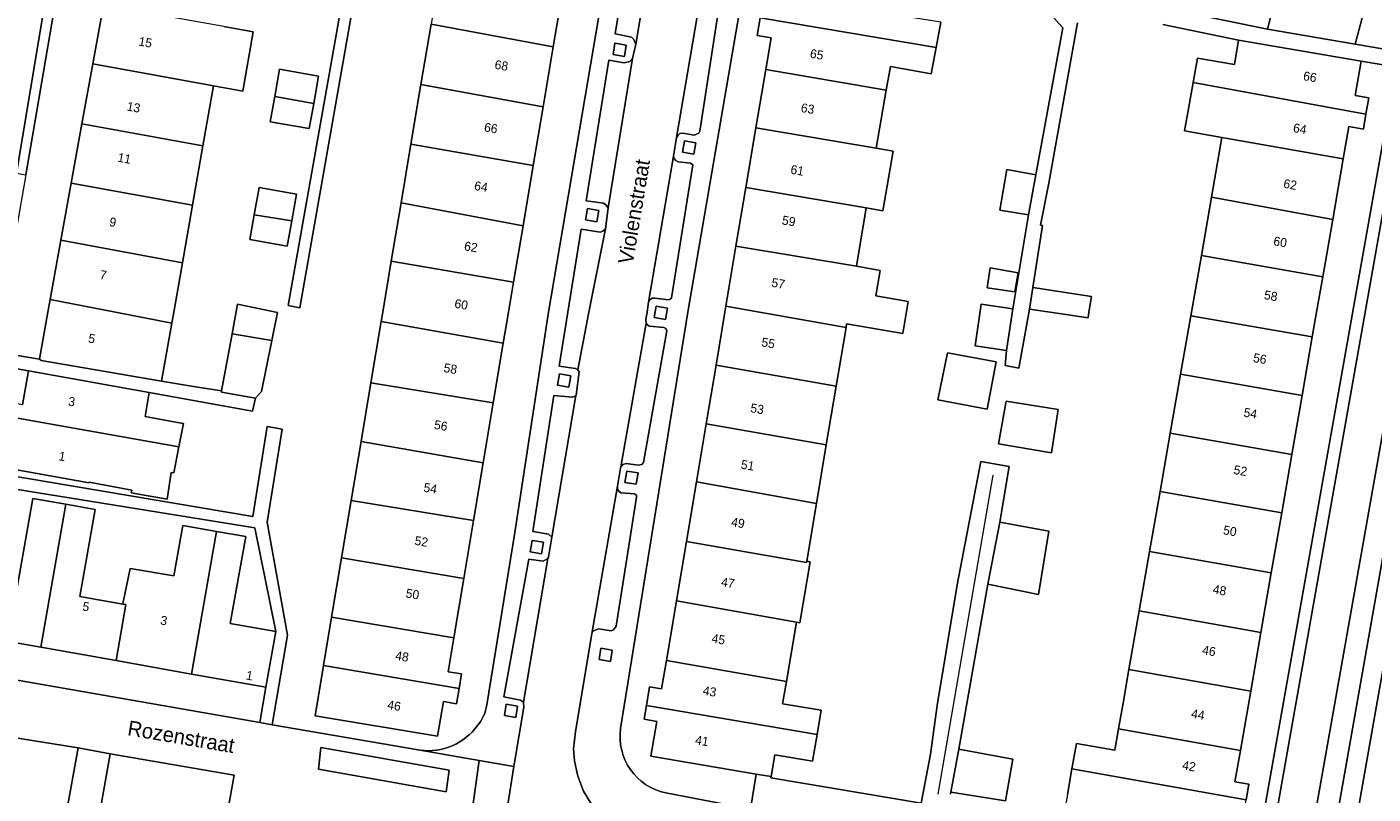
# Model space of a CAD drawing. Header units: metres. Extents: x 151448 to 154749, y 463108 to 465296.
# Tile 190 of 256: x 153318 to 153430, y 463460 to 463524. Entities that reach past the tile are written whole.
import ezdxf
from ezdxf.enums import TextEntityAlignment as Align

# ---------------------------------------------------------------- set-up
doc = ezdxf.new("R2010")
doc.units = ezdxf.units.M
for name, color, linetype, lineweight in [('B-PV-GR-BEPLANTING_CULTUUR_BODEMBEDEKKER-GV', 253, 'Continuous', 9), ('B-PV-GR-GROENVOORZIENING-GV', 253, 'Continuous', 9), ('B-PV-IE-TERREINAFSCHEIDING_KUNSTMATIG_HEKWERK-G', 253, 'Continuous', 9), ('B-PV-OG-BEBOUWING-GV', 1, 'Continuous', 9), ('B-PV-OG-BEBOUWING-T18', 2, 'Continuous', 9), ('B-PV-OG-TERREIN_ERF-GV', 253, 'Continuous', 9), ('B-PV-OG-TOPOGRAFIE-T18', 2, 'Continuous', 9), ('B-PV-VH-OPENVERHARDING_BETONSTRAATSTEEN-GV', 253, 'Continuous', 9), ('B-PV-VH-OPENVERHARDING_TEGEL-GV', 253, 'Continuous', 9)]:
    doc.layers.add(name, color=color, linetype=linetype, lineweight=lineweight)
doc.styles.add('Drong', font='txt', dxfattribs={"height": 1.8})

msp = doc.modelspace()

# ---------------------------------------------------------------- linework, layer by layer
at = {"layer": 'B-PV-GR-BEPLANTING_CULTUUR_BODEMBEDEKKER-GV', "flags": 128}
msp.add_lwpolyline([(153323.928, 463457.562), (153324.921, 463463.083), (153322.246, 463463.588), (153321.208, 463457.914), (153321.38, 463457.892)], close=True, dxfattribs=at)
at = {"layer": 'B-PV-GR-GROENVOORZIENING-GV', "flags": 128}
for points in [[(153367.097, 463522.476), (153366.94, 463521.529), (153367.887, 463521.37), (153368.045, 463522.318)], [(153372.897, 463514.317), (153372.74, 463513.37), (153373.687, 463513.211), (153373.845, 463514.159)], [(153364.792, 463508.669), (153364.635, 463507.722), (153365.582, 463507.563), (153365.74, 463508.511)], [(153370.536, 463500.492), (153370.379, 463499.544), (153371.326, 463499.386), (153371.483, 463500.334)], [(153362.462, 463494.837), (153362.304, 463493.89), (153363.252, 463493.732), (153363.409, 463494.679)], [(153368.093, 463486.723), (153367.936, 463485.776), (153368.883, 463485.617), (153369.041, 463486.565)], [(153360.17, 463480.923), (153360.012, 463479.976), (153360.96, 463479.817), (153361.117, 463480.765)], [(153365.926, 463471.922), (153365.768, 463470.974), (153366.716, 463470.816), (153366.873, 463471.764)], [(153358.011, 463467.232), (153357.854, 463466.285), (153358.801, 463466.126), (153358.959, 463467.074)]]:
    msp.add_lwpolyline(points, close=True, dxfattribs=at)
at = {"layer": 'B-PV-IE-TERREINAFSCHEIDING_KUNSTMATIG_HEKWERK-G', "flags": 128}
msp.add_lwpolyline([(153398.663, 463486.384), (153394.073, 463459.725)], dxfattribs=at)
at = {"layer": 'B-PV-OG-BEBOUWING-GV', "flags": 128}
for points in [[(153427.251, 463542.19), (153426.168, 463538.149), (153425.453, 463538.269), (153423.899, 463531.603), (153422.453, 463531.963), (153421.679, 463528.852), (153422.841, 463528.563), (153421.616, 463523.659), (153428.95, 463522.396), (153431.603, 463532.344), (153430.292, 463532.7), (153432.435, 463540.806), (153431.275, 463541.116), (153431.43, 463541.695), (153428.705, 463542.423), (153428.551, 463541.843)], [(153351.725, 463524.063), (153361.929, 463522.163), (153362.755, 463527.073), (153352.541, 463528.933)], [(153379.241, 463524.598), (153393.926, 463522.113), (153394.321, 463524.234), (153391.159, 463524.748), (153391.451, 463526.519), (153391.484, 463526.721), (153387.916, 463527.316), (153387.885, 463527.125), (153381.008, 463528.261), (153380.562, 463525.576), (153379.434, 463525.763)], [(153324.348, 463525.653), (153323.464, 463520.762), (153333.551, 463518.914), (153335.988, 463518.485), (153336.86, 463523.442), (153334.424, 463523.871)], [(153361.929, 463522.163), (153351.725, 463524.063), (153350.88, 463519.024), (153361.088, 463517.164)], [(153379.241, 463524.598), (153378.995, 463523.115), (153380.141, 463522.925), (153379.697, 463520.283), (153389.775, 463518.557), (153390.117, 463520.525), (153393.519, 463519.933), (153393.926, 463522.113)], [(153419.217, 463522.741), (153418.867, 463520.707), (153415.77, 463521.24), (153415.418, 463519.192), (153429.854, 463516.555), (153430.088, 463517.912), (153428.969, 463518.104), (153429.463, 463520.98)], [(153322.555, 463515.73), (153332.668, 463513.895), (153333.551, 463518.914), (153323.464, 463520.762)], [(153338.669, 463518.023), (153341.925, 463517.45), (153342.329, 463519.726), (153339.073, 463520.304)], [(153378.878, 463515.414), (153388.931, 463513.701), (153389.775, 463518.557), (153379.697, 463520.283)], [(153360.265, 463512.27), (153361.088, 463517.164), (153350.88, 463519.024), (153350.046, 463514.048)], [(153415.418, 463519.192), (153415.041, 463516.998), (153414.703, 463515.164), (153417.813, 463514.611), (153427.96, 463512.808), (153428.429, 463515.505), (153429.638, 463515.297), (153429.854, 463516.555)], [(153341.925, 463517.45), (153338.669, 463518.023), (153338.296, 463515.922), (153341.552, 463515.345)], [(153321.663, 463510.791), (153331.795, 463508.938), (153332.668, 463513.895), (153322.555, 463515.73)], [(153378.04, 463510.428), (153388.091, 463508.708), (153389.491, 463508.465), (153390.357, 463513.454), (153388.931, 463513.701), (153378.878, 463515.414)], [(153360.265, 463512.27), (153350.046, 463514.048), (153349.222, 463509.128), (153359.414, 463507.214)], [(153427.08, 463507.751), (153427.96, 463512.808), (153417.813, 463514.611), (153416.947, 463509.606)], [(153399.25, 463508.516), (153401.648, 463508.131), (153402.264, 463511.489), (153399.84, 463511.926)], [(153320.803, 463506.026), (153330.95, 463504.134), (153331.795, 463508.938), (153321.663, 463510.791)], [(153336.947, 463508.142), (153340.095, 463507.628), (153340.496, 463509.854), (153337.356, 463510.413)], [(153378.04, 463510.428), (153377.212, 463505.504), (153387.27, 463503.833), (153388.091, 463508.708)], [(153426.245, 463502.952), (153427.08, 463507.751), (153416.947, 463509.606), (153416.106, 463504.746)], [(153340.095, 463507.628), (153336.947, 463508.142), (153336.574, 463506.073), (153339.713, 463505.508)], [(153359.414, 463507.214), (153349.222, 463509.128), (153348.405, 463504.257), (153358.621, 463502.503)], [(153319.906, 463501.062), (153325.346, 463500), (153330.06, 463499.079), (153330.222, 463500), (153330.95, 463504.134), (153320.803, 463506.026)], [(153376.37, 463500.502), (153379.184, 463500), (153386.408, 463498.71), (153386.459, 463499.013), (153391.144, 463498.224), (153391.596, 463500.906), (153388.902, 463501.36), (153389.262, 463503.497), (153387.27, 463503.833), (153377.212, 463505.504)], [(153426.245, 463502.952), (153416.106, 463504.746), (153415.275, 463500), (153415.221, 463499.689), (153425.374, 463497.942), (153425.732, 463500)], [(153358.621, 463502.503), (153348.405, 463504.257), (153347.692, 463500), (153347.559, 463499.208), (153357.766, 463497.417), (153358.2, 463500)], [(153400.525, 463501.688), (153400.795, 463503.283), (153398.444, 463503.716), (153398.201, 463502.04)], [(153406.915, 463501.324), (153402.024, 463502.073), (153401.747, 463500.262), (153403.46, 463500), (153406.638, 463499.514), (153406.712, 463500)], [(153319.006, 463496.086), (153319.159, 463495.957), (153329.206, 463494.229), (153330.06, 463499.079), (153325.346, 463500), (153319.906, 463501.062), (153319.714, 463500)], [(153338.414, 463497.629), (153338.885, 463499.984), (153335.561, 463500.661), (153335.107, 463498.2)], [(153376.37, 463500.502), (153376.286, 463500), (153375.542, 463495.573), (153385.582, 463493.812), (153386.408, 463498.71), (153379.184, 463500)], [(153397.712, 463500.67), (153397.187, 463497.195), (153399.829, 463496.796), (153400.354, 463500.272)], [(153346.7, 463494.089), (153356.924, 463492.41), (153357.766, 463497.417), (153347.559, 463499.208)], [(153414.37, 463494.83), (153424.521, 463493.04), (153425.374, 463497.942), (153415.221, 463499.689)], [(153334.227, 463493.426), (153334.208, 463493.323), (153337.046, 463492.822), (153337.56, 463493.363), (153338.414, 463497.629), (153335.107, 463498.2)], [(153398.942, 463495.851), (153394.888, 463496.609), (153394.076, 463492.663), (153398.211, 463491.905)], [(153328.184, 463493.288), (153318.094, 463495.096), (153317.586, 463492.262), (153316.282, 463492.495), (153316.073, 463491.331), (153330.664, 463488.756), (153331.037, 463490.703), (153330.536, 463490.792), (153327.826, 463491.273)], [(153374.715, 463490.661), (153384.758, 463488.92), (153385.582, 463493.812), (153375.542, 463495.573)], [(153413.507, 463489.899), (153423.663, 463488.109), (153424.521, 463493.04), (153414.37, 463494.83)], [(153356.924, 463492.41), (153346.7, 463494.089), (153345.879, 463489.195), (153356.083, 463487.407)], [(153399.794, 463492.57), (153399.162, 463489.005), (153403.586, 463488.247), (153404.131, 463491.88)], [(153316.073, 463491.331), (153315.82, 463489.919), (153317.15, 463489.68), (153316.652, 463486.898), (153323.155, 463485.733), (153323.164, 463485.78), (153326.731, 463485.131), (153326.677, 463484.915), (153329.677, 463484.374), (153330.002, 463486.59), (153330.245, 463486.563), (153330.664, 463488.756)], [(153384.758, 463488.92), (153374.715, 463490.661), (153373.902, 463485.823), (153383.929, 463483.998)], [(153356.083, 463487.407), (153345.879, 463489.195), (153345.054, 463484.273), (153355.273, 463482.59)], [(153413.507, 463489.899), (153412.652, 463485.013), (153422.813, 463483.222), (153423.663, 463488.109)], [(153383.121, 463479.203), (153383.929, 463483.998), (153373.902, 463485.823), (153373.062, 463480.829), (153383.099, 463479.072)], [(153411.777, 463480.012), (153421.942, 463478.219), (153422.813, 463483.222), (153412.652, 463485.013)], [(153319.113, 463471.994), (153321.198, 463483.942), (153318.448, 463484.43), (153317.159, 463477.17), (153313.564, 463477.808), (153312.734, 463473.126)], [(153325.966, 463475.61), (153322.384, 463476.245), (153323.672, 463483.503), (153321.198, 463483.942), (153319.113, 463471.994), (153325.4, 463470.879), (153326.231, 463475.563)], [(153345.054, 463484.273), (153344.249, 463479.477), (153354.457, 463477.739), (153355.273, 463482.59)], [(153403.36, 463481.711), (153399.252, 463482.441), (153398.251, 463477.279), (153402.494, 463476.414)], [(153331.717, 463469.758), (153333.796, 463481.679), (153330.985, 463482.177), (153330.237, 463477.977), (153326.577, 463478.581), (153325.996, 463475.776), (153325.966, 463475.61), (153326.231, 463475.563), (153325.4, 463470.879)], [(153337.931, 463468.655), (153338.756, 463473.306), (153334.952, 463473.981), (153336.241, 463481.245), (153333.796, 463481.679), (153331.717, 463469.758)], [(153373.062, 463480.829), (153372.229, 463475.875), (153382.262, 463474.104), (153382.543, 463474.05), (153383.41, 463479.145), (153383.121, 463479.203), (153383.099, 463479.072)], [(153410.905, 463475.035), (153421.076, 463473.241), (153421.942, 463478.219), (153411.777, 463480.012)], [(153354.457, 463477.739), (153344.249, 463479.477), (153343.417, 463474.52), (153353.625, 463472.785)], [(153371.391, 463470.89), (153381.424, 463469.127), (153382.262, 463474.104), (153372.229, 463475.875)], [(153353.625, 463472.785), (153343.417, 463474.52), (153342.736, 463470.462), (153354.069, 463468.552), (153354.272, 463469.761), (153353.148, 463469.95)], [(153410.047, 463470.13), (153420.223, 463468.335), (153421.076, 463473.241), (153410.905, 463475.035)], [(153342.736, 463470.462), (153342.033, 463466.269), (153352.271, 463464.551), (153352.759, 463467.46), (153353.855, 463467.276), (153354.069, 463468.552)], [(153369.721, 463467.124), (153383.99, 463464.707), (153384.331, 463466.734), (153381.112, 463467.276), (153381.424, 463469.127), (153371.391, 463470.89), (153370.991, 463468.513), (153369.986, 463468.684)], [(153409.179, 463465.17), (153419.359, 463463.374), (153420.223, 463468.335), (153410.047, 463470.13), (153409.557, 463467.331)], [(153378.888, 463461.401), (153380.155, 463461.186), (153380.463, 463463.005), (153383.614, 463462.474), (153383.99, 463464.707), (153369.721, 463467.124), (153369.526, 463465.975), (153370.59, 463465.795), (153370.097, 463462.893)], [(153419.359, 463463.374), (153409.179, 463465.17), (153408.867, 463463.387), (153405.659, 463463.951), (153405.287, 463461.833), (153419.84, 463459.254), (153420.067, 463460.546), (153418.903, 463460.751)], [(153395.167, 463459.896), (153399.74, 463459.154), (153400.337, 463462.647), (153395.83, 463463.482)], [(153404.558, 463457.685), (153407.736, 463457.126), (153417.937, 463455.332), (153418.434, 463458.158), (153419.611, 463457.951), (153419.84, 463459.254), (153405.287, 463461.833), (153404.912, 463459.699)]]:
    msp.add_lwpolyline(points, close=True, dxfattribs=at)
at = {"layer": 'B-PV-OG-TERREIN_ERF-GV', "flags": 128}
for points in [[(153321.663, 463510.791), (153322.555, 463515.73), (153323.464, 463520.762), (153324.348, 463525.653), (153325.258, 463530.693), (153326.132, 463535.53), (153327.012, 463540.401), (153327.894, 463545.286), (153328.821, 463550.416), (153324.662, 463551.144), (153322.962, 463541.224), (153322.502, 463538.537), (153318.421, 463514.722), (153317.857, 463511.489), (153316.049, 463501.123), (153315.853, 463500), (153315.274, 463496.687), (153319.006, 463496.086), (153319.714, 463500), (153319.906, 463501.062), (153320.803, 463506.026)], [(153338.669, 463518.023), (153339.073, 463520.304), (153342.329, 463519.726), (153341.925, 463517.45), (153341.552, 463515.345), (153338.296, 463515.922)], [(153336.947, 463508.142), (153337.356, 463510.413), (153340.496, 463509.854), (153340.095, 463507.628), (153339.713, 463505.508), (153336.574, 463506.073)], [(153400.795, 463503.283), (153400.525, 463501.688), (153398.201, 463502.04), (153398.444, 463503.716)], [(153315.086, 463495.623), (153318.094, 463495.096), (153328.184, 463493.288), (153336.811, 463491.717), (153337.046, 463492.822), (153334.208, 463493.323), (153334.227, 463493.426), (153331.871, 463493.802), (153329.206, 463494.229), (153319.159, 463495.957), (153319.006, 463496.086), (153315.274, 463496.687)], [(153398.942, 463495.851), (153398.211, 463491.905), (153394.076, 463492.663), (153394.888, 463496.609)], [(153399.794, 463492.57), (153404.131, 463491.88), (153403.586, 463488.247), (153399.162, 463489.005)], [(153337.418, 463465.697), (153338.459, 463465.517), (153339.724, 463473.002), (153338.046, 463482.439), (153339.284, 463490.228), (153338.03, 463490.445), (153336.848, 463482.924), (153313.537, 463486.842), (153313.35, 463485.781), (153337.012, 463481.975), (153338.756, 463473.306), (153337.931, 463468.655)]]:
    msp.add_lwpolyline(points, close=True, dxfattribs=at)
for points in [[(153431.603, 463532.344), (153428.95, 463522.396), (153432.37, 463521.807), (153435.637, 463539.622)], [(153347.402, 463538.079), (153340.751, 463500.375), (153339.798, 463500.549), (153344.133, 463525.037)], [(153356.385, 463467.174), (153358.718, 463481.598), (153361.542, 463500), (153367.408, 463534.595)], [(153375.542, 463495.573), (153376.286, 463500), (153376.37, 463500.502), (153377.212, 463505.504), (153378.04, 463510.428), (153378.878, 463515.414), (153379.697, 463520.283), (153380.141, 463522.925), (153378.995, 463523.115), (153379.241, 463524.598), (153379.434, 463525.763), (153380.562, 463525.576), (153381.008, 463528.261), (153378.109, 463528.733), (153373.189, 463500), (153367.566, 463465.207)], [(153416.872, 463524.618), (153421.616, 463523.659), (153422.841, 463528.563)], [(153362.755, 463527.073), (153361.929, 463522.163), (153361.088, 463517.164), (153360.265, 463512.27), (153359.414, 463507.214), (153358.621, 463502.503), (153358.2, 463500), (153357.766, 463497.417), (153356.924, 463492.41), (153356.083, 463487.407), (153355.273, 463482.59), (153354.457, 463477.739), (153353.625, 463472.785), (153353.148, 463469.95), (153354.272, 463469.761), (153354.069, 463468.552), (153353.855, 463467.276), (153352.759, 463467.46), (153352.271, 463464.551), (153342.033, 463466.269), (153342.736, 463470.462), (153343.417, 463474.52), (153344.249, 463479.477), (153345.054, 463484.273), (153345.879, 463489.195), (153346.7, 463494.089), (153347.559, 463499.208), (153347.692, 463500), (153348.405, 463504.257), (153349.222, 463509.128), (153350.046, 463514.048), (153350.88, 463519.024), (153351.725, 463524.063)], [(153334.424, 463523.871), (153336.86, 463523.442), (153335.988, 463518.485), (153333.551, 463518.914), (153332.668, 463513.895), (153331.795, 463508.938), (153330.95, 463504.134), (153330.222, 463500), (153330.06, 463499.079), (153329.206, 463494.229), (153331.871, 463493.802), (153334.227, 463493.426), (153335.107, 463498.2), (153335.561, 463500.661), (153338.885, 463499.984), (153338.414, 463497.629), (153337.56, 463493.363), (153337.046, 463492.822), (153336.811, 463491.717), (153328.184, 463493.288), (153327.826, 463491.273), (153330.536, 463490.792), (153331.037, 463490.703), (153330.664, 463488.756), (153330.245, 463486.563), (153330.002, 463486.59), (153329.677, 463484.374), (153326.677, 463484.915), (153326.731, 463485.131), (153323.164, 463485.78), (153323.155, 463485.733), (153316.652, 463486.898)], [(153394.321, 463524.234), (153393.926, 463522.113), (153393.519, 463519.933), (153390.117, 463520.525), (153389.775, 463518.557), (153388.931, 463513.701), (153390.357, 463513.454), (153389.491, 463508.465), (153388.091, 463508.708), (153387.27, 463503.833), (153389.262, 463503.497), (153388.902, 463501.36), (153391.596, 463500.906), (153391.144, 463498.224), (153386.459, 463499.013), (153386.408, 463498.71), (153385.582, 463493.812), (153384.758, 463488.92), (153383.929, 463483.998), (153383.121, 463479.203), (153383.41, 463479.145), (153382.543, 463474.05), (153382.262, 463474.104), (153381.424, 463469.127), (153381.112, 463467.276), (153384.331, 463466.734), (153383.99, 463464.707), (153383.614, 463462.474), (153380.463, 463463.005), (153380.155, 463461.186), (153380.137, 463461.083), (153392.676, 463458.955), (153393.453, 463463.065), (153394.03, 463467.138), (153395.698, 463477.217), (153397.662, 463487.533), (153400.05, 463487.096), (153399.252, 463482.441), (153403.36, 463481.711), (153402.494, 463476.414), (153398.251, 463477.279), (153395.83, 463463.482), (153400.337, 463462.647), (153399.74, 463459.154), (153395.167, 463459.896), (153395.134, 463459.72)], [(153405.747, 463524.195), (153403.346, 463510.78), (153402.67, 463507.269), (153402.839, 463507.246), (153402.024, 463502.073), (153406.915, 463501.324), (153406.712, 463500), (153406.638, 463499.514), (153403.46, 463500), (153401.747, 463500.262), (153400.838, 463495.311), (153399.709, 463495.532), (153399.829, 463496.796), (153397.187, 463497.195), (153397.712, 463500.67), (153400.354, 463500.272), (153401.648, 463508.131), (153399.25, 463508.516), (153399.84, 463511.926), (153402.264, 463511.489), (153404.516, 463523.765), (153403.484, 463524.911)], [(153404.912, 463459.699), (153405.287, 463461.833), (153405.659, 463463.951), (153408.867, 463463.387), (153409.179, 463465.17), (153409.557, 463467.331), (153410.047, 463470.13), (153410.905, 463475.035), (153411.777, 463480.012), (153412.652, 463485.013), (153413.507, 463489.899), (153414.37, 463494.83), (153415.221, 463499.689), (153415.275, 463500), (153416.106, 463504.746), (153416.947, 463509.606), (153417.813, 463514.611), (153414.703, 463515.164), (153415.041, 463516.998), (153415.418, 463519.192), (153415.77, 463521.24), (153418.867, 463520.707), (153419.217, 463522.741), (153412.88, 463524.047)], [(153432.134, 463520.521), (153429.463, 463520.98), (153428.969, 463518.104), (153430.088, 463517.912), (153429.854, 463516.555), (153429.638, 463515.297), (153428.429, 463515.505), (153427.96, 463512.808), (153427.08, 463507.751), (153426.245, 463502.952), (153425.732, 463500), (153425.374, 463497.942), (153424.521, 463493.04), (153423.663, 463488.109), (153422.813, 463483.222), (153421.942, 463478.219), (153421.076, 463473.241), (153420.223, 463468.335), (153419.359, 463463.374), (153418.903, 463460.751), (153420.067, 463460.546), (153419.84, 463459.254)], [(153420.731, 463454.841), (153432.37, 463520.48)], [(153439.72, 463517.918), (153428.138, 463452.404), (153431.2, 463451.847)], [(153318.094, 463495.096), (153315.086, 463495.623), (153313.537, 463486.842), (153336.848, 463482.924), (153338.03, 463490.445), (153339.284, 463490.228), (153338.046, 463482.439), (153339.724, 463473.002), (153338.459, 463465.517), (153350.638, 463463.416), (153350.816, 463463.385)], [(153317.586, 463492.262), (153318.094, 463495.096)], [(153371.342, 463459.817), (153378.418, 463458.47), (153378.888, 463461.401), (153370.097, 463462.893), (153370.59, 463465.795), (153369.526, 463465.975), (153369.721, 463467.124), (153369.986, 463468.684), (153370.991, 463468.513), (153371.391, 463470.89), (153372.229, 463475.875), (153373.062, 463480.829), (153373.902, 463485.823), (153374.715, 463490.661), (153375.542, 463495.573)], [(153337.931, 463468.655), (153331.717, 463469.758), (153325.4, 463470.879), (153319.113, 463471.994), (153312.734, 463473.126), (153313.564, 463477.808), (153317.159, 463477.17), (153318.448, 463484.43), (153321.198, 463483.942), (153323.672, 463483.503), (153322.384, 463476.245), (153325.966, 463475.61), (153325.996, 463475.776), (153326.577, 463478.581), (153330.237, 463477.977), (153330.985, 463482.177), (153333.796, 463481.679), (153336.241, 463481.245), (153334.952, 463473.981), (153338.756, 463473.306), (153337.012, 463481.975), (153313.35, 463485.781), (153311.978, 463478.006), (153311.316, 463473.742)], [(153313.251, 463470.144), (153313.942, 463469.798), (153337.418, 463465.697), (153337.931, 463468.655)]]:
    msp.add_lwpolyline(points, dxfattribs=at)
at = {"layer": 'B-PV-OG-TERREIN_ERF-GV'}
for points in [[(153355.598, 463465.442, 0.1472571), (153356.385, 463467.174)], [(153350.816, 463463.385, 0.2724428), (153355.598, 463465.442)], [(153367.566, 463465.207, 0.3925459), (153371.342, 463459.817)]]:
    msp.add_lwpolyline(points, format="xyb", dxfattribs=at)
at = {"layer": 'B-PV-VH-OPENVERHARDING_BETONSTRAATSTEEN-GV', "flags": 128}
for points in [[(153322.502, 463538.537), (153321.601, 463538.691), (153317.098, 463511.621), (153317.857, 463511.489), (153318.421, 463514.722)], [(153439.879, 463538.626), (153436.736, 463539.199), (153421.772, 463454.684), (153424.915, 463454.126), (153437.539, 463525.339)], [(153426.727, 463453.804), (153441.64, 463538.305), (153439.879, 463538.626), (153437.539, 463525.339), (153424.915, 463454.126)], [(153368.841, 463522.402), (153370.944, 463534.862), (153370.689, 463534.657), (153370.427, 463534.567), (153368.979, 463534.736), (153367.117, 463523.27), (153368.49, 463522.998), (153368.661, 463522.798)], [(153372.251, 463514.586), (153372.367, 463514.808), (153372.519, 463514.938), (153372.759, 463514.961), (153373.73, 463514.799), (153374.098, 463514.968), (153374.179, 463515.14), (153375.878, 463526.164), (153375.755, 463526.266), (153374.69, 463526.494), (153374.481, 463526.641), (153374.339, 463526.856)], [(153368.553, 463521.197), (153368.349, 463520.954), (153367.868, 463520.85), (153366.596, 463521.05), (153364.7, 463509.305), (153366.143, 463509.112), (153366.34, 463508.97), (153366.522, 463508.708)], [(153371.992, 463513.036), (153369.899, 463500.831), (153370.009, 463501.021), (153370.197, 463501.171), (153370.42, 463501.183), (153371.563, 463501.033), (153371.764, 463501.105), (153371.827, 463501.206), (153373.604, 463512.306), (153373.407, 463512.445), (153372.378, 463512.575), (153372.175, 463512.678), (153372.039, 463512.849)], [(153364.006, 463495.193), (153364.904, 463500), (153366.304, 463506.971), (153366.089, 463506.777), (153365.871, 463506.684), (153364.262, 463506.929), (153363.153, 463500), (153362.431, 463495.486), (153363.787, 463495.297)], [(153367.597, 463487.082), (153367.754, 463487.275), (153368.043, 463487.347), (153369.039, 463487.209), (153369.351, 463487.257), (153369.486, 463487.427), (153371.424, 463498.44), (153371.348, 463498.63), (153371.184, 463498.718), (153369.988, 463498.832), (153369.856, 463498.908), (153369.698, 463499.091)], [(153363.828, 463493.033), (153363.773, 463492.976), (153363.56, 463492.904), (153361.988, 463493.042), (153360.22, 463481.663), (153361.539, 463481.442), (153361.824, 463481.199)], [(153367.308, 463485.46), (153365.202, 463473.271), (153365.378, 463473.404), (153365.733, 463473.548), (153366.779, 463473.379), (153366.965, 463473.452), (153367.192, 463473.769), (153368.906, 463484.526), (153368.897, 463484.705), (153368.733, 463484.81), (153367.606, 463484.913), (153367.474, 463484.989), (153367.314, 463485.174)], [(153361.482, 463479.411), (153361.109, 463479.192), (153359.895, 463479.352), (153357.801, 463467.858), (153359.201, 463467.571), (153359.458, 463467.393)], [(153306.793, 463465.311), (153305.962, 463460.426), (153308.833, 463459.914), (153311.561, 463459.427), (153321.179, 463457.749), (153321.208, 463457.914), (153322.246, 463463.588), (153315.588, 463464.644), (153312.573, 463465.163), (153309.816, 463465.635), (153306.93, 463466.128)], [(153324.921, 463463.083), (153323.928, 463457.562), (153323.868, 463457.229), (153331.291, 463455.924), (153334.197, 463455.395), (153334.739, 463458.359), (153335.278, 463461.308)], [(153342.326, 463461.795), (153342.531, 463463.613), (153353.251, 463461.711), (153352.979, 463459.92)]]:
    msp.add_lwpolyline(points, close=True, dxfattribs=at)
for points in [[(153370.944, 463534.862), (153368.841, 463522.402), (153368.553, 463521.197), (153366.522, 463508.708), (153366.304, 463506.971), (153364.904, 463500), (153364.006, 463495.193), (153364.102, 463495.002), (153363.847, 463493.052), (153363.828, 463493.033), (153361.824, 463481.199), (153361.55, 463479.536), (153361.499, 463479.444), (153361.482, 463479.411), (153359.458, 463467.393), (153359.464, 463467.389), (153359.482, 463467), (153358.659, 463462.031), (153357.454, 463454.438)], [(153365.172, 463458.828), (153364.458, 463459.954), (153364.008, 463461.218), (153363.709, 463462.5), (153363.624, 463463.504), (153363.808, 463464.96), (153365.157, 463473.113), (153365.196, 463473.251), (153365.202, 463473.271), (153367.308, 463485.46), (153367.553, 463486.952), (153367.595, 463487.076), (153367.597, 463487.082), (153369.698, 463499.091), (153369.69, 463499.379), (153369.779, 463500), (153369.899, 463500.831), (153371.992, 463513.036), (153371.991, 463513.042), (153372.251, 463514.586), (153374.339, 463526.856)], [(153315.588, 463464.644), (153322.246, 463463.588), (153324.921, 463463.083), (153335.278, 463461.308), (153334.739, 463458.359), (153336.084, 463458.128), (153337.946, 463457.807), (153349.969, 463455.731), (153350.727, 463455.6), (153354.691, 463454.915), (153355.743, 463462.535), (153350.816, 463463.385), (153350.638, 463463.416), (153338.459, 463465.517), (153337.418, 463465.697), (153313.942, 463469.798)]]:
    msp.add_lwpolyline(points, dxfattribs=at)
at = {"layer": 'B-PV-VH-OPENVERHARDING_TEGEL-GV', "flags": 128}
for points in [[(153372.839, 463555.795), (153371.035, 463556.104), (153367.635, 463535.945), (153367.408, 463534.595), (153361.542, 463500), (153358.718, 463481.598), (153356.385, 463467.174)], [(153367.566, 463465.207), (153373.189, 463500), (153378.109, 463528.733), (153378.32, 463529.99), (153380.922, 463545.484), (153382.357, 463554.123), (153380.601, 463554.415)], [(153344.133, 463525.037), (153339.798, 463500.549), (153340.751, 463500.375), (153347.402, 463538.079)], [(153361.824, 463481.199), (153361.539, 463481.442), (153360.22, 463481.663), (153361.988, 463493.042), (153363.56, 463492.904), (153363.773, 463492.976), (153363.828, 463493.033), (153363.847, 463493.052), (153364.102, 463495.002), (153364.006, 463495.193), (153363.787, 463495.297), (153362.431, 463495.486), (153363.153, 463500), (153364.262, 463506.929), (153365.871, 463506.684), (153366.089, 463506.777), (153366.304, 463506.971), (153366.522, 463508.708), (153366.34, 463508.97), (153366.143, 463509.112), (153364.7, 463509.305), (153366.596, 463521.05), (153367.868, 463520.85), (153368.349, 463520.954), (153368.553, 463521.197), (153368.841, 463522.402), (153368.661, 463522.798), (153368.49, 463522.998), (153367.117, 463523.27), (153368.979, 463534.736)], [(153375.878, 463526.164), (153374.179, 463515.14), (153374.098, 463514.968), (153373.73, 463514.799), (153372.759, 463514.961), (153372.519, 463514.938), (153372.367, 463514.808), (153372.251, 463514.586), (153371.991, 463513.042), (153371.992, 463513.036), (153372.039, 463512.849), (153372.175, 463512.678), (153372.378, 463512.575), (153373.407, 463512.445), (153373.604, 463512.306), (153371.827, 463501.206), (153371.764, 463501.105), (153371.563, 463501.033), (153370.42, 463501.183), (153370.197, 463501.171), (153370.009, 463501.021), (153369.899, 463500.831), (153369.779, 463500), (153369.69, 463499.379), (153369.698, 463499.091)], [(153403.484, 463524.911), (153404.516, 463523.765), (153402.264, 463511.489), (153401.648, 463508.131), (153400.354, 463500.272), (153399.829, 463496.796), (153399.709, 463495.532), (153400.838, 463495.311), (153401.747, 463500.262), (153402.024, 463502.073), (153402.839, 463507.246), (153402.67, 463507.269), (153403.346, 463510.78), (153405.747, 463524.195)], [(153412.88, 463524.047), (153419.217, 463522.741), (153429.463, 463520.98), (153432.134, 463520.521), (153432.37, 463521.807), (153428.95, 463522.396), (153421.616, 463523.659), (153416.872, 463524.618)], [(153369.698, 463499.091), (153369.856, 463498.908), (153369.988, 463498.832), (153371.184, 463498.718), (153371.348, 463498.63), (153371.424, 463498.44), (153369.486, 463487.427), (153369.351, 463487.257), (153369.039, 463487.209), (153368.043, 463487.347), (153367.754, 463487.275), (153367.597, 463487.082), (153367.595, 463487.076), (153367.553, 463486.952), (153367.308, 463485.46), (153367.314, 463485.174), (153367.474, 463484.989), (153367.606, 463484.913), (153368.733, 463484.81), (153368.897, 463484.705), (153368.906, 463484.526), (153367.192, 463473.769), (153366.965, 463473.452), (153366.779, 463473.379), (153365.733, 463473.548), (153365.378, 463473.404), (153365.202, 463473.271), (153365.196, 463473.251), (153365.157, 463473.113), (153363.808, 463464.96), (153363.624, 463463.504), (153363.709, 463462.5), (153364.008, 463461.218), (153364.458, 463459.954), (153365.172, 463458.828)], [(153395.134, 463459.72), (153395.167, 463459.896), (153395.83, 463463.482), (153398.251, 463477.279), (153399.252, 463482.441), (153400.05, 463487.096), (153397.662, 463487.533), (153395.698, 463477.217), (153394.03, 463467.138), (153393.453, 463463.065), (153392.676, 463458.955), (153380.137, 463461.083), (153380.155, 463461.186), (153378.888, 463461.401), (153378.418, 463458.47)], [(153350.816, 463463.385), (153355.743, 463462.535), (153358.659, 463462.031), (153359.482, 463467), (153359.464, 463467.389), (153359.458, 463467.393), (153359.201, 463467.571), (153357.801, 463467.858), (153359.895, 463479.352), (153361.109, 463479.192), (153361.482, 463479.411), (153361.499, 463479.444), (153361.55, 463479.536), (153361.824, 463481.199)], [(153375.481, 463432.054), (153377.097, 463442.56), (153377.389, 463443.501), (153379.83, 463458.202), (153379.833, 463458.226), (153378.418, 463458.47), (153371.342, 463459.817)]]:
    msp.add_lwpolyline(points, dxfattribs=at)
for points in [[(153416.094, 463428.672), (153415.722, 463426.551), (153416.729, 463426.075), (153420.938, 463449.977), (153421.772, 463454.684), (153436.736, 463539.199), (153436.845, 463539.932), (153436.045, 463542.436), (153435.286, 463542.631), (153435.637, 463539.622), (153432.37, 463521.807), (153432.134, 463520.521), (153432.37, 463520.48), (153420.731, 463454.841), (153420.526, 463453.591), (153417.633, 463437.373), (153417.438, 463436.338)], [(153433.948, 463451.347), (153431.2, 463451.847), (153428.138, 463452.404), (153439.72, 463517.918), (153443.615, 463539.488), (153444.846, 463540.191), (153442.886, 463540.692), (153441.77, 463539.044), (153441.64, 463538.305), (153426.727, 463453.804), (153425.881, 463449.059), (153425.673, 463447.791), (153427.301, 463445.48), (153423.517, 463424.481), (153427.474, 463418.906), (153427.939, 463418.251), (153428.049, 463418.84), (153428.799, 463422.881), (153430.303, 463430.982), (153433.753, 463450.257)], [(153317.098, 463511.621), (153321.601, 463538.691), (153319.219, 463539.155), (153314.477, 463511.995)], [(153367.097, 463522.476), (153368.045, 463522.318), (153367.887, 463521.37), (153366.94, 463521.529)], [(153372.897, 463514.317), (153373.845, 463514.159), (153373.687, 463513.211), (153372.74, 463513.37)], [(153364.792, 463508.669), (153365.74, 463508.511), (153365.582, 463507.563), (153364.635, 463507.722)], [(153370.536, 463500.492), (153371.483, 463500.334), (153371.326, 463499.386), (153370.379, 463499.544)], [(153362.462, 463494.837), (153363.409, 463494.679), (153363.252, 463493.732), (153362.304, 463493.89)], [(153368.093, 463486.723), (153369.041, 463486.565), (153368.883, 463485.617), (153367.936, 463485.776)], [(153360.17, 463480.923), (153361.117, 463480.765), (153360.96, 463479.817), (153360.012, 463479.976)], [(153365.926, 463471.922), (153366.873, 463471.764), (153366.716, 463470.816), (153365.768, 463470.974)], [(153358.011, 463467.232), (153358.959, 463467.074), (153358.801, 463466.126), (153357.854, 463466.285)], [(153342.326, 463461.795), (153352.979, 463459.92), (153353.251, 463461.711), (153342.531, 463463.613)], [(153358.659, 463462.031), (153355.743, 463462.535), (153354.691, 463454.915), (153357.454, 463454.438)]]:
    msp.add_lwpolyline(points, close=True, dxfattribs=at)
at = {"layer": 'B-PV-VH-OPENVERHARDING_TEGEL-GV'}
for points in [[(153356.385, 463467.174, -0.1472571), (153355.598, 463465.442)], [(153355.598, 463465.442, -0.2724428), (153350.816, 463463.385)], [(153371.342, 463459.817, -0.3925459), (153367.566, 463465.207)]]:
    msp.add_lwpolyline(points, format="xyb", dxfattribs=at)

# ---------------------------------------------------------------- texts
at = {"layer": 'B-PV-OG-BEBOUWING-T18', "style": 'Drong'}
for s, rotation, p in [('15', 349.7, (153327.854, 463522.559)), ('65', 350.4, (153383.965, 463521.546)), ('68', 350.4, (153357.614, 463520.627)), ('66', 350.3, (153425.18, 463519.672)), ('13', 349.7, (153326.873, 463517.131)), ('63', 350.4, (153383.204, 463517.017)), ('66', 350.4, (153356.733, 463515.389)), ('64', 350.2, (153424.34, 463515.337)), ('11', 349.7, (153326.101, 463512.86)), ('61', 350.4, (153382.337, 463511.859)), ('64', 350.4, (153355.911, 463510.503)), ('62', 350.2, (153423.529, 463510.675)), ('59', 350.4, (153381.624, 463507.619)), ('9', 349.7, (153325.138, 463507.525)), ('62', 350.4, (153355.063, 463505.46)), ('60', 350.2, (153422.694, 463505.876)), ('7', 349.7, (153324.34, 463503.107)), ('57', 350.4, (153380.746, 463502.403)), ('58', 350.2, (153421.91, 463501.37)), ('60', 350.4, (153354.254, 463500.652)), ('5', 349.7, (153323.379, 463497.791)), ('55', 350.4, (153379.908, 463497.417)), ('58', 350.4, (153353.351, 463495.282)), ('56', 350.2, (153420.997, 463496.12)), ('3', 349.9, (153321.697, 463492.527)), ('53', 350.4, (153378.984, 463491.924)), ('54', 350.2, (153420.202, 463491.55)), ('56', 350.4, (153352.551, 463490.528)), ('1', 349.9, (153320.904, 463487.952)), ('51', 350.4, (153378.19, 463487.202)), ('52', 350.2, (153419.368, 463486.761)), ('54', 350.4, (153351.669, 463485.279)), ('49', 350.4, (153377.382, 463482.397)), ('50', 350.1, (153418.491, 463481.718)), ('52', 350.4, (153350.923, 463480.841)), ('47', 350.4, (153376.54, 463477.391)), ('50', 350.4, (153350.183, 463476.441)), ('48', 350.2, (153417.63, 463476.771)), ('5', 349.9, (153322.893, 463475.386)), ('3', 349.9, (153329.403, 463474.231)), ('45', 350.4, (153375.746, 463472.669)), ('46', 350.2, (153416.747, 463471.696)), ('48', 350.4, (153349.308, 463471.233)), ('1', 349.9, (153336.559, 463469.633)), ('43', 350.4, (153375.013, 463468.31)), ('46', 350.5, (153348.646, 463467.118)), ('44', 350.1, (153415.822, 463466.38)), ('41', 350.4, (153374.372, 463464.175)), ('42', 350.2, (153415.073, 463462.075))]:
    msp.add_text(s, height=0.75, rotation=rotation, dxfattribs=at).set_placement(p, align=Align.MIDDLE)
at = {"layer": 'B-PV-OG-TOPOGRAFIE-T18', "style": 'Drong'}
for s, rotation, p in [('Violenstraat', 80.5, (153368.67, 463508.409)), ('Rozenstraat', 350.3, (153330.844, 463464.507))]:
    msp.add_text(s, height=1.25, rotation=rotation, dxfattribs=at).set_placement(p, align=Align.MIDDLE)

doc.saveas('drawing.dxf')
